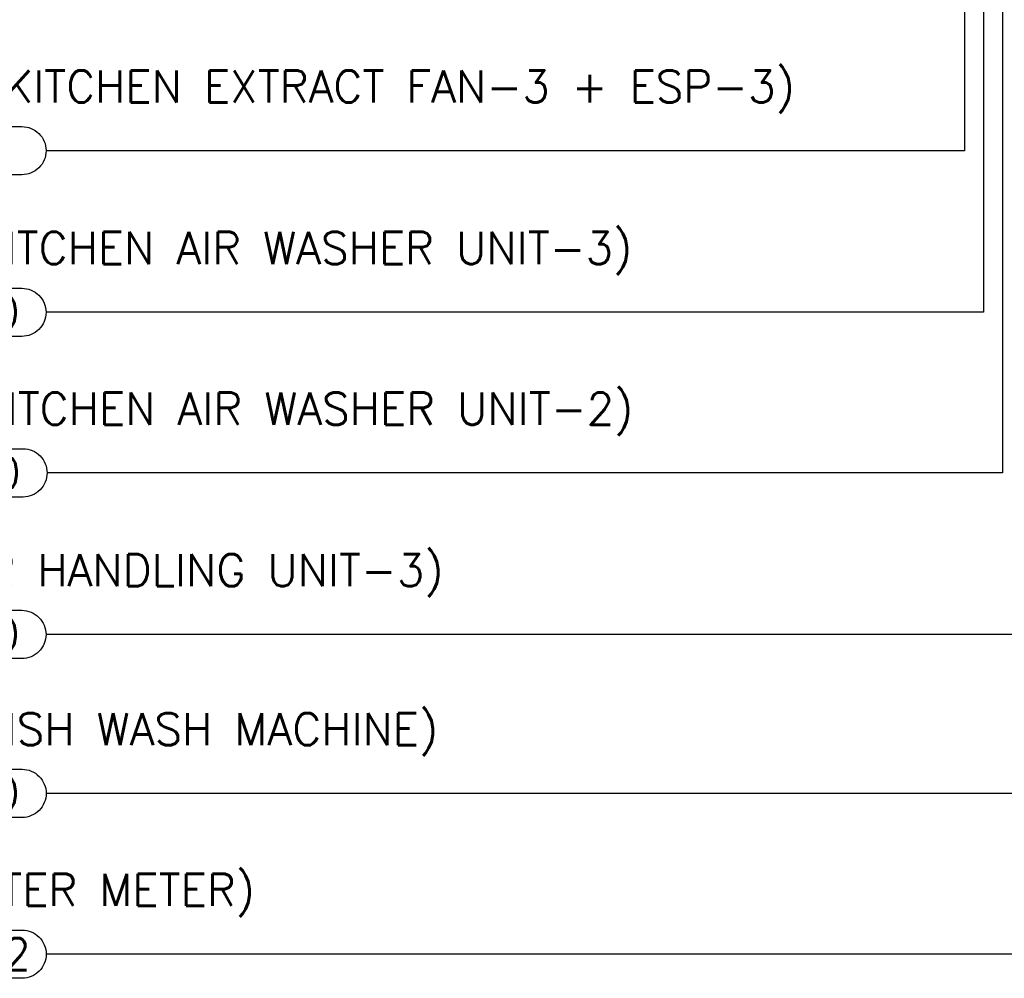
# Model space of a CAD drawing. Header units: millimetres. Extents: x -359 to 21654, y -24856 to 16255.
# Tile 12 of 31: x 7065 to 10129, y -4483 to -1501. Entities that reach past the tile are written whole.
import ezdxf
from ezdxf.enums import TextEntityAlignment as Align

# ---------------------------------------------------------------- set-up
doc = ezdxf.new("R2010")
doc.units = ezdxf.units.MM
doc.header["$MEASUREMENT"] = 0
doc.layers.add('ELEC-SO-LVL-TAG', color=7, linetype='Continuous')
doc.layers.add('M-MEP-ELLG-TEXT', color=7, linetype='Continuous', lineweight=20)
doc.layers.add('M-MEP-ELSL-TEXT', color=7, linetype='Continuous', lineweight=20)
doc.styles.add('Oswald Light', font='txt')
doc.styles.add('ROMANS-100', font='romans.shx')
doc.styles.get("Standard").update_dxf_attribs({"font": 'romans.shx'})
doc.dimstyles.new('MDS-50', dxfattribs={"dimtxt": 100, "dimasz": 100, "dimexe": 50, "dimexo": 50, "dimgap": 25, "dimtad": 1, "dimdec": 0, "dimtxsty": 'Oswald Light', "dimcen": 0, "dimdle": 1.5875, "dimazin": 0, "dimtfac": 1, "dimtdec": 0, "dimtix": 1, "dimtmove": 0, "dimatfit": 0, "dimfxl": 1, "dimfrac": 2, "dimtolj": 1, "dimarcsym": 0})

# ---------------------------------------------------------------- blocks, each defined once
blk = doc.blocks.new('ELEC-SO-LVL-EQP-TAG')
at = {"layer": 'ELEC-SO-LVL-TAG'}
blk.add_lwpolyline([(75, 72.5), (1075, 72.5, -0.414214), (1150, -2.5), (1150, -2.5, -0.414214), (1075, -77.5), (75, -77.5, -0.414214), (0, -2.5), (0, -2.5, -0.414214)], format="xyb", close=True, dxfattribs=at)
at = {"layer": 'ELEC-SO-LVL-TAG', "insert": (75, -2.5), "char_height": 100, "attachment_point": 4}
blk.add_mtext_dynamic_manual_height_columns('{\\Fromans|c0;SO LVL:}', width=1015.069, gutter_width=1, heights=[0], dxfattribs=at)
at = {"layer": 'ELEC-SO-LVL-TAG', "style": 'ROMANS-100'}
for tag, p in [('SO-EQP', (0, 197.5)), ('SO-LVL', (725, -2.5))]:
    blk.add_attdef(tag, text='', height=100, dxfattribs=at).set_placement(p, align=Align.MIDDLE_LEFT)

msp = doc.modelspace()

# ---------------------------------------------------------------- block references
at = {"layer": 'M-MEP-ELLG-TEXT'}
ref = msp.add_blockref('ELEC-SO-LVL-EQP-TAG', (5997.5, -1905.8), dxfattribs=at)
ref.add_attrib('SO-EQP', 'SMDB/RYB10_(KITCHEN EXTRACT FAN-3 + ESP-3)', dxfattribs={"layer": 'ELEC-SO-LVL-TAG', "height": 100, "style": 'ROMANS-100'}).set_placement((5997.4, -1708.4), align=Align.MIDDLE_LEFT)
for p, values in [((5997.4, -2408.8), {'SO-EQP': 'SMDB/RYB7_(KITCHEN AIR WASHER UNIT-3)', 'SO-LVL': '1500'}), ((6000.8, -2908.4), {'SO-EQP': 'SMDB/RYB6_(KITCHEN AIR WASHER UNIT-2)', 'SO-LVL': '1500'}), ((5997.4, -3410.9), {'SO-EQP': 'SMDB/B11_(AIR HANDLING UNIT-3)', 'SO-LVL': '1500'}), ((5997.8, -3905.5), {'SO-EQP': 'SMDB/RYB2_(DISH WASH MACHINE)', 'SO-LVL': '1800'}), ((5997.8, -4405.8), {'SO-EQP': 'LPDB/R17 (WATER METER)', 'SO-LVL': 'N-02'})]:
    msp.add_blockref('ELEC-SO-LVL-EQP-TAG', p, dxfattribs=at).add_auto_attribs(values)

# ---------------------------------------------------------------- leaders
at = {"layer": 'M-MEP-ELSL-TEXT'}
for points, override in [([(9805, 1893.8), (10190.4, 1893.8), (10190.4, -3413.5), (7147.4, -3413.5)], {"dimtad": 0}), ([(9805, 1696.4), (10122.7, 1696.4), (10122.7, -2910.9), (7150.8, -2910.9)], {"dimtad": 0}), ([(9805, 1477.7), (10063.9, 1477.7), (10063.9, -2411.3), (7147.4, -2411.3)], {"dimtad": 0}), ([(9805, 1271.4), (10005, 1271.4), (10005, -1908.4), (7147.4, -1908.4)], {"dimtad": 0}), ([(11608.1, 493.5), (11608.1, -4408.4), (7147.7, -4408.4)], {"dimtad": 0}), ([(10975.5, 199.9), (10975.5, -3908.1), (7147.7, -3908.1)], {"dimgap": 25, "dimtad": 0})]:
    msp.add_leader(points, dimstyle='MDS-50', override=override, dxfattribs=at)

doc.saveas('drawing.dxf')
